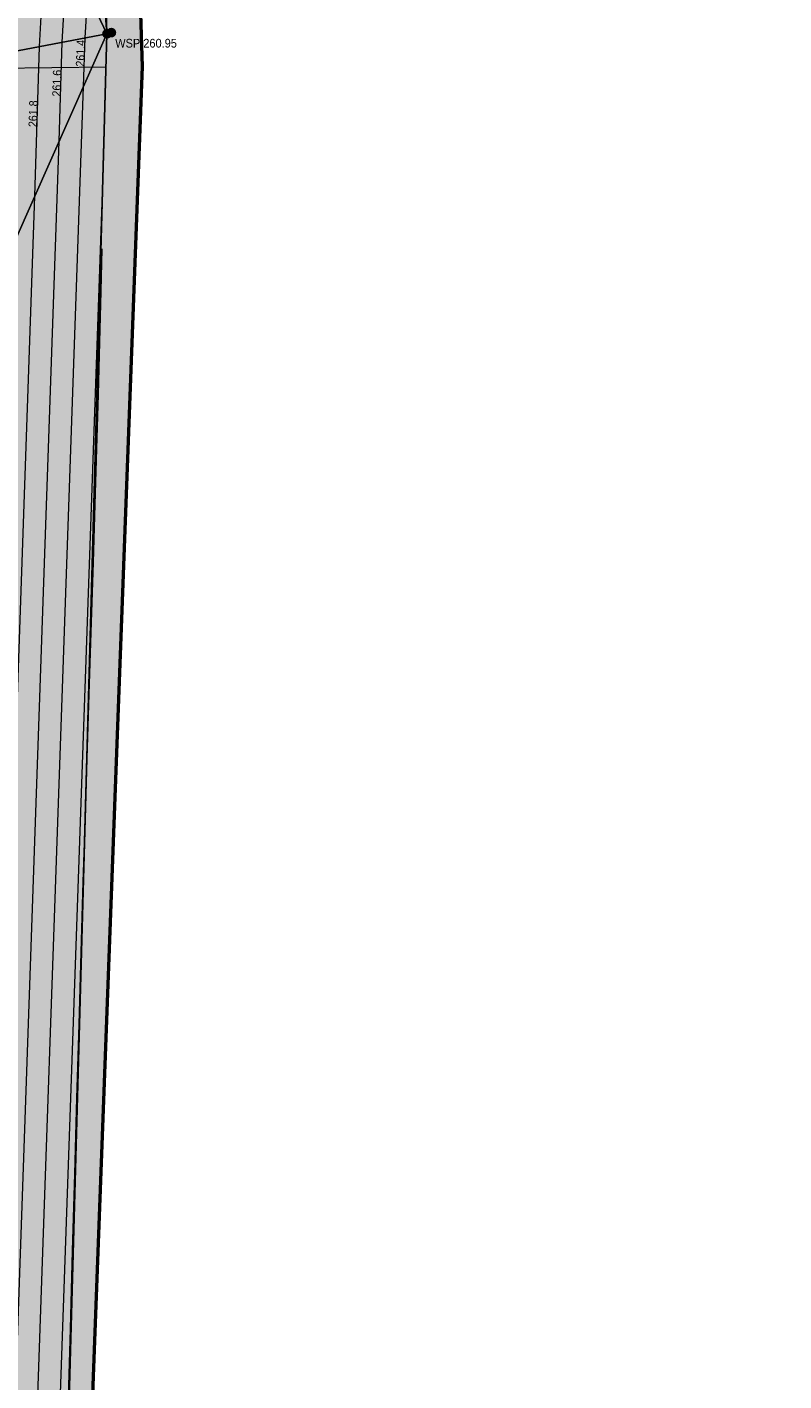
# Model space of a CAD drawing. Header units: millimetres. Extents: x 3402416 to 3403134, y 5267375 to 5268119.
# Tile 255 of 256: x 3403007 to 3403023, y 5267829 to 5267857. Entities that reach past the tile are written whole.
import ezdxf

# ---------------------------------------------------------------- set-up
doc = ezdxf.new("R2010")
doc.units = ezdxf.units.MM
doc.header["$MEASUREMENT"] = 0
doc.linetypes.add('100.5', pattern=[5.5, 3.9, -1.6])
for name, color, linetype, lineweight in [('_WBG Ideenteil + Pachtvertrag', 8, 'Continuous', 25), ('IVK_Boeschung', 7, 'Continuous', 0), ('IVK_NSH_Hoehe Anschrieb Freiborderhoehung', 3, 'Continuous', 0), ('IVK_NSH_Hoehe Punkt Freiborderhoehung', 7, 'Continuous', 0), ('IVK_NSH_Modell Hoehenlinien Beschriftung', 1, 'Continuous', 0), ('IVK_NSH_Modell Umring Freiborderhoehung', 1, 'Continuous', 0), ('IVK_NSH_Modell Vermaschung Freiborderhoehung', 2, 'Continuous', 0), ('IVK_NSH_Topographie Boeschungskante', 1, 'Continuous', 0), ('IVK_Rahmen Stempel', 7, 'Continuous', 0)]:
    doc.layers.add(name, color=color, linetype=linetype, lineweight=lineweight)
doc.layers.add('_WBG Realisierungsteil', color=7, linetype='Continuous', lineweight=50, true_color=0x9494ff)
doc.layers.add('IVK_NSH_Modell Hoehenlinien 20 Zentimeter', color=7, linetype='Continuous', lineweight=0, true_color=0xe6956a)
doc.styles.add('Arial', font='arial.ttf')
doc.styles.add('IVK_Modell Beschriftung Hoehenlinien', font='arial.ttf')

msp = doc.modelspace()

# ---------------------------------------------------------------- hatches: boundary and pattern name
at = {"layer": '_WBG Ideenteil + Pachtvertrag', "linetype": 'Continuous', "lineweight": 13, "transparency": 33554483}
h = msp.add_hatch(color=10, dxfattribs=at)
h.dxf.hatch_style = 1
h.paths.add_polyline_path([(3403020.162, 5267924.388), (3402974.165, 5267921.173), (3402970.834, 5267929.906), (3402966.125, 5267938.096), (3402962.962, 5267942.43), (3402957.609, 5267949.641), (3402947.36, 5267962.65), (3402939.808, 5267958.281), (3402940.65, 5267953.63), (3402941.22, 5267941.91), (3402941.79, 5267930.19), (3402941.545, 5267919.145), (3402940.618, 5267897.122), (3402939.52, 5267886.351), (3402937.994, 5267875.647), (3402933.952, 5267857.288), (3402924.27, 5267830.291), (3402912.706, 5267807.601), (3402888.95, 5267776.443), (3402888.949, 5267776.444), (3402875.126, 5267762.813), (3402817.857, 5267713.907), (3402814.793, 5267708.813), (3402749.53, 5267659.038), (3402740.54, 5267652.665), (3402743.031, 5267648.819), (3402726.54, 5267638.14), (3402711.87, 5267630.76), (3402634.27, 5267587.49), (3402621.47, 5267580.91), (3402607.52, 5267574.99), (3402612.55, 5267567.78), (3402597.743, 5267552.391), (3402630.486, 5267520.888), (3402683.349, 5267542.27), (3402692.955, 5267547.525), (3402703.98, 5267553.56), (3402743.097, 5267575.543), (3402746.601, 5267577.473), (3402753.342, 5267580.873), (3402757.657, 5267582.852), (3402762.378, 5267584.452), (3402767.187, 5267585.764), (3402772.3, 5267586.827), (3402777.468, 5267587.565), (3402782.59, 5267588.116), (3402787.738, 5267587.941), (3402794.984, 5267586.422), (3402794.339, 5267584.753), (3402798.109, 5267583.568), (3402799.256, 5267582.522), (3402802.297, 5267580.638), (3402804.959, 5267578.374), (3402807.449, 5267575.694), (3402813.837, 5267564.975), (3402824.334, 5267559.186), (3402831.546, 5267563.248), (3402850.736, 5267528.656), (3402857.046, 5267532.176), (3402875.097, 5267542.718), (3402879.432, 5267545.496), (3402884.47, 5267548.76), (3402887.62, 5267550.84), (3402890.12, 5267552.705), (3402892.62, 5267554.57), (3402896.5, 5267557.725), (3402900.38, 5267560.88), (3402903.425, 5267563.53), (3402911.32, 5267570.84), (3402925.42, 5267583.35), (3402926.03, 5267588.41), (3402935.72, 5267598.94), (3402939.889, 5267603.531), (3402947.512, 5267612.875), (3402954.376, 5267622.159), (3402960.809, 5267631.964), (3402966.189, 5267641.216), (3402971.089, 5267650.738), (3402974.885, 5267659.6), (3402977.896, 5267666.63), (3402983.519, 5267677.452), (3402987.072, 5267688.519), (3402989.662, 5267695.872), (3402996.63, 5267712.76), (3402998.88, 5267719.66), (3403002.59, 5267737.3), (3403004.045, 5267747.99), (3403005.5, 5267758.68), (3403006.26, 5267780.78), (3403008.055, 5267823.755), (3403009.28, 5267856.42), (3403009.069, 5267863.169), (3403007.637, 5267873.43)])
h.paths.add_polyline_path([(3402831.684, 5267692.713), (3402826.57, 5267697.97), (3402826.57, 5267697.97), (3402822.855, 5267702.231), (3402821.22, 5267700.91), (3402817.3, 5267705.73), (3402868.07, 5267748.98), (3402874.24, 5267754.23), (3402879.48, 5267748.1), (3402881.455, 5267745.791), (3402884.49, 5267742.976), (3402858.85, 5267715.33, -0.011159), (3402852.943, 5267709.528, -0.011773), (3402846.747, 5267703.983, -0.012769), (3402839.046, 5267697.938, -0.011757)], flags=16)
h.paths.add_polyline_path([(3402833.136, 5267693.592), (3402864.347, 5267722.275), (3402861.409, 5267725.473), (3402830.198, 5267696.79)], flags=24)
at = {"layer": 'IVK_NSH_Hoehe Punkt Freiborderhoehung', "linetype": 'Continuous', "lineweight": 13}
h = msp.add_hatch(color=3, dxfattribs=at)
edge = h.paths.add_edge_path(flags=0)
edge.add_arc((3403008.555, 5267857.094), 0.1, 0, 360)
at = {"layer": 'IVK_NSH_Hoehe Punkt Freiborderhoehung', "linetype": 'Continuous', "lineweight": 13, "true_color": 0x00d6ff}
h = msp.add_hatch(color=140, dxfattribs=at)
edge = h.paths.add_edge_path(flags=0)
edge.add_arc((3403008.645, 5267857.118), 0.1, 0, 360)

# ---------------------------------------------------------------- linework, layer by layer
at = {"layer": '_WBG Ideenteil + Pachtvertrag', "color": 10, "linetype": 'Continuous', "lineweight": 50, "transparency": 33554687}
msp.add_lwpolyline([(3403009.069, 5267863.169), (3403009.28, 5267856.42), (3403008.055, 5267823.755), (3403008.055, 5267823.755), (3403006.26, 5267780.78), (3403005.5, 5267758.68), (3403004.045, 5267747.99), (3403002.59, 5267737.3), (3402998.88, 5267719.66), (3402996.63, 5267712.76), (3402989.662, 5267695.872), (3402987.072, 5267688.519), (3402983.519, 5267677.452), (3402977.896, 5267666.63), (3402974.885, 5267659.6)], dxfattribs=at)
at = {"layer": '_WBG Realisierungsteil', "color": 168, "lineweight": 50, "transparency": 33554687}
msp.add_lwpolyline([(3403009.069, 5267863.169), (3403009.28, 5267856.42), (3403008.055, 5267823.755), (3403008.055, 5267823.755), (3403006.26, 5267780.78), (3403005.5, 5267758.68), (3403004.045, 5267747.99), (3403002.59, 5267737.3), (3402998.88, 5267719.66), (3402996.63, 5267712.76), (3402989.662, 5267695.872), (3402987.072, 5267688.519), (3402983.519, 5267677.452), (3402977.896, 5267666.63), (3402974.885, 5267659.6)], dxfattribs=at)
at = {"layer": 'IVK_Boeschung', "color": 6, "linetype": 'Continuous', "lineweight": 13, "true_color": 0xe202f2}
msp.add_line((3403007.359, 5267813.886), (3403008.555, 5267857.094), dxfattribs=at)
at = {"layer": 'IVK_Boeschung', "color": 7, "linetype": 'Continuous', "lineweight": 13}
msp.add_line((3402998.833, 5267856.304), (3403008.536, 5267856.412), dxfattribs=at)
at = {"layer": 'IVK_Boeschung', "color": 7, "linetype": 'Continuous', "lineweight": 13, "flags": 128}
msp.add_lwpolyline([(3402926.062, 5267588.482), (3402931.148, 5267593.163), (3402953.577, 5267621.061, 0.057253), (3402973.541, 5267656.946), (3402978.68, 5267668.46), (3402978.77, 5267668.64), (3402984.157, 5267681.314), (3402990.96, 5267699.646), (3402999.63, 5267722.447), (3403006.127, 5267770.161), (3403007.359, 5267813.886), (3403008.555, 5267857.094, -0.022774), (3403007.491, 5267887.112)], format="xyb", dxfattribs=at)
at = {"layer": 'IVK_NSH_Modell Hoehenlinien 20 Zentimeter', "color": 32, "linetype": 'Continuous', "lineweight": 13, "true_color": 0xcd6000, "flags": 128}
for points, elevation in [([(3402974.515, 5267662.614), (3402977.019, 5267668.238), (3402982.961, 5267681.709), (3402986.188, 5267690.442), (3402989.683, 5267700.067), (3402992.526, 5267709.364), (3402997.205, 5267722.666), (3402999.449, 5267732.833), (3403003.923, 5267763.679), (3403004.432, 5267770.087), (3403004.789, 5267774.603), (3403005.406, 5267808.976), (3403005.67, 5267813.631), (3403005.815, 5267817.861), (3403007.068, 5267853.747), (3403007.164, 5267856.83), (3403007.324, 5267859.684)], 261.8), ([(3402974.177, 5267660.646), (3402979.933, 5267673.575), (3402983.449, 5267681.548), (3402985.359, 5267686.716), (3402990.151, 5267699.913), (3402991.952, 5267705.804), (3402997.863, 5267722.606), (3402999.498, 5267730.015), (3403004.721, 5267766.028), (3403005.046, 5267770.114), (3403005.274, 5267772.993), (3403005.944, 5267810.328), (3403006.135, 5267813.702), (3403006.24, 5267816.766), (3403007.571, 5267854.88), (3403007.634, 5267856.92), (3403007.74, 5267858.807)], 261.6), ([(3402973.839, 5267658.678), (3402982.846, 5267678.912), (3402983.937, 5267681.387), (3402984.53, 5267682.991), (3402990.619, 5267699.759), (3402991.379, 5267702.245), (3402998.521, 5267722.547), (3402999.547, 5267727.196), (3403005.52, 5267768.376), (3403005.66, 5267770.141), (3403005.758, 5267771.384), (3403006.482, 5267811.681), (3403006.6, 5267813.772), (3403006.665, 5267815.671), (3403008.074, 5267856.012), (3403008.105, 5267857.009), (3403008.157, 5267857.931)], 261.4), ([(3403006.467, 5267782.223), (3403007.02, 5267813.034), (3403007.066, 5267813.842), (3403007.091, 5267814.576), (3403008.475, 5267854.213)], 261.2)]:
    msp.add_lwpolyline(points, dxfattribs=dict(at, elevation=elevation))
at = {"layer": 'IVK_NSH_Modell Umring Freiborderhoehung', "color": 6, "linetype": '100.5', "ltscale": 10, "true_color": 0xe202f2}
msp.add_open_spline([(3402973.402, 5267889.37, 266.63), (3402971.259, 5267898.655, 266.884), (3402973.221, 5267899.259, 266.92), (3402979.065, 5267899.964, 266.983), (3402987.632, 5267901.332, 266.645), (3402996.574, 5267901.247, 267.164), (3402999.854, 5267900.751, 267.116), (3403001.073, 5267899.555, 266.771), (3403007.491, 5267887.112, 261.124), (3403008.555, 5267857.094, 261.209), (3403007.359, 5267813.886, 261.074), (3403006.127, 5267770.161, 261.248), (3402999.63, 5267722.447, 261.063), (3402990.96, 5267699.646, 261.254), (3402984.157, 5267681.314, 261.31), (3402973.541, 5267656.946, 261.224), (3402953.577, 5267621.061, 261.098), (3402931.148, 5267593.163, 261.279), (3402926.345, 5267588.179, 261.563), (3402925.493, 5267583.399, 261.511), (3402911.549, 5267570.877, 261.576), (3402911.412, 5267570.875, 261.58), (3402911.339, 5267570.85, 262.251), (3402902.615, 5267562.888, 262.266), (3402892.302, 5267554.41, 262.276), (3402881.339, 5267546.676, 262.302), (3402874.151, 5267542.111, 262.268), (3402866.574, 5267537.704, 262.28), (3402866.402, 5267538.022, 262.27), (3402865.737, 5267539.264, 262.279), (3402868.892, 5267541.002, 262.274), (3402868.752, 5267541.251, 262.276), (3402868.744, 5267541.273, 262.225), (3402864.707, 5267548.554, 262.213), (3402862.826, 5267549.046, 262.204), (3402861.239, 5267548.161, 262.217), (3402861.219, 5267548.172, 262.174), (3402860.109, 5267550.144, 262.171), (3402860.127, 5267550.151, 262.401), (3402859.981, 5267550.413, 262.4), (3402859.545, 5267550.177, 262.402), (3402857.42, 5267547.064, 262.409), (3402861.361, 5267539.982, 262.423), (3402857.268, 5267537.712, 262.414), (3402857.595, 5267537.1, 262.401), (3402855.077, 5267535.648, 262.413), (3402855.391, 5267535.133, 262.415), (3402847.117, 5267530.472, 262.423), (3402844.698, 5267529.084, 262.42), (3402844.686, 5267529.154, 262.243), (3402841.189, 5267535.306, 262.197), (3402834.324, 5267531.517, 262.196), (3402825.188, 5267526.398, 262.199), (3402816.64, 5267521.633, 262.187), (3402807.825, 5267516.664, 262.189), (3402799.117, 5267511.766, 262.187), (3402790.161, 5267506.762, 262.187), (3402785.002, 5267503.849, 262.181), (3402780.631, 5267501.338, 262.252), (3402779.518, 5267503.255, 262.252), (3402779.51, 5267503.225, 261.302), (3402771.145, 5267498.561, 261.306), (3402762.032, 5267493.996, 261.293), (3402753.326, 5267489.085, 261.279), (3402744.624, 5267484.192, 261.304), (3402737.594, 5267477.268, 261.295), (3402739.756, 5267473.33, 261.297), (3402739.329, 5267473.086, 261.293), (3402740.745, 5267471.036, 261.302), (3402742.522, 5267468.178, 261.301), (3402737.854, 5267465.502, 261.276), (3402736.075, 5267464.499, 261.309), (3402734.307, 5267463.533, 261.292), (3402734.274, 5267463.516, 262.291), (3402732.35, 5267462.487, 262.274), (3402724.718, 5267458.614, 262.463), (3402722.217, 5267454.994, 262.478), (3402722.175, 5267455, 262.607), (3402720.67, 5267453.302, 262.568), (3402719.337, 5267455.763, 262.571), (3402719.314, 5267455.757, 262.497), (3402715.054, 5267453.445, 262.491), (3402712.311, 5267452.143, 258.244), (3402707.951, 5267450.18, 258.263), (3402703.588, 5267448.754, 258.252), (3402699.675, 5267457.066, 258.28), (3402695.118, 5267469.736, 258.679), (3402692.195, 5267479.923, 258.969), (3402702.031, 5267485.048, 259.195), (3402707.857, 5267488.496, 259.373), (3402715.117, 5267492.487, 259.098), (3402719.239, 5267494.954, 259.258), (3402721.036, 5267494.67, 259.279), (3402723.049, 5267491.187, 262.242), (3402725.561, 5267486.822, 262.264), (3402729.362, 5267488.733, 262.271), (3402737.009, 5267493.102, 262.276), (3402745.765, 5267498.005, 262.28), (3402754.496, 5267502.989, 262.292), (3402763.191, 5267507.689, 262.273), (3402771.922, 5267512.655, 262.276), (3402774.429, 5267514.204, 262.227), (3402783.438, 5267519.244, 262.226), (3402792.034, 5267524.084, 262.23), (3402800.847, 5267529.005, 262.22), (3402809.211, 5267533.706, 262.217), (3402818.25, 5267538.767, 262.216), (3402826.523, 5267543.492, 262.222), (3402838.805, 5267550.458, 262.215), (3402835.571, 5267556.173, 262.289), (3402836.864, 5267556.946, 262.342), (3402832.914, 5267564.026, 262.333), (3402828.391, 5267572.116, 262.301), (3402828.714, 5267572.295, 262.297), (3402828.751, 5267572.324, 262.218), (3402831.204, 5267573.654, 262.187), (3402830.856, 5267577.123, 262.171), (3402838.132, 5267575.061, 262.179), (3402857.727, 5267580.016, 262.296), (3402858.743, 5267586.148, 262.343), (3402856.571, 5267590.239, 262.325), (3402872.49, 5267592.439, 262.352), (3402877.389, 5267594.62, 262.202), (3402881.373, 5267600.75, 262.129), (3402885.875, 5267603.453, 262.135), (3402897.38, 5267602.371, 262.069), (3402906.697, 5267606.506, 262.095), (3402914.635, 5267612.832, 262.118), (3402919.801, 5267617.02, 262.213), (3402922.673, 5267622.771, 262.143), (3402927.52, 5267629.693, 262.208), (3402932.198, 5267635.327, 262.186), (3402941.376, 5267637.011, 262.09), (3402947.2, 5267645.566, 262.07), (3402949.802, 5267656.334, 262.328), (3402957.649, 5267672.321, 262.37), (3402963.36, 5267678.252, 262.337), (3402968.961, 5267685.849, 262.32), (3402968.435, 5267695.836, 262.336), (3402971.662, 5267699.315, 262.308), (3402983.328, 5267726.695, 262.51), (3402987.168, 5267750.814, 262.971), (3402988.274, 5267771.277, 263.412), (3402989.89, 5267792.909, 264.016), (3402990.532, 5267812.395, 264.397), (3402986.982, 5267832.181, 264.939), (3402981.541, 5267853.095, 265.631), (3402977.157, 5267872.138, 266.165), (3402973.402, 5267889.37, 266.63)], degree=1, dxfattribs=at)
at = {"layer": 'IVK_NSH_Topographie Boeschungskante', "color": 3, "linetype": 'Continuous', "lineweight": 13}
msp.add_polyline3d([(3403007.491, 5267887.112, 261.124), (3403008.555, 5267857.094, 261.209), (3403007.359, 5267813.886, 261.074), (3403006.127, 5267770.161, 261.248), (3402999.63, 5267722.447, 261.063), (3402990.96, 5267699.646, 261.254), (3402984.157, 5267681.314, 261.31), (3402973.541, 5267656.946, 261.224), (3402953.577, 5267621.061, 261.098), (3402931.148, 5267593.163, 261.279), (3402926.345, 5267588.179, 261.563)], dxfattribs=at)
at = {"layer": 'IVK_Rahmen Stempel', "color": 7, "linetype": 'Continuous', "lineweight": 30}
msp.add_3dface([(3402461.797, 5267374.849), (3403134.297, 5267374.849), (3403134.297, 5268117.349), (3402461.797, 5268117.349)], dxfattribs=at)
msp.add_3dface([(3402461.797, 5267374.849), (3403134.297, 5267374.849), (3403134.297, 5268117.349), (3402461.797, 5268117.349)], dxfattribs=at)

# ---------------------------------------------------------------- texts
at = {"layer": 'IVK_NSH_Hoehe Anschrieb Freiborderhoehung', "color": 140, "linetype": 'Continuous', "lineweight": 13, "true_color": 0x00d6ff, "insert": (3403008.725, 5267856.99, 260.95), "char_height": 0.18, "attachment_point": 1, "line_spacing_factor": 0.69, "style": 'Arial'}
msp.add_mtext('\\H1x;\\W0.9;WSP 260.95', dxfattribs=at)
at = {"layer": 'IVK_NSH_Modell Hoehenlinien Beschriftung', "color": 7, "linetype": 'Continuous', "char_height": 0.175, "rotation": 88.2244, "line_spacing_factor": 0.69, "style": 'IVK_Modell Beschriftung Hoehenlinien'}
for s, insert, attachment_point in [('\\H1x;\\W0.9;261.4', (3403008.098, 5267856.691, 261.4), 8), ('\\H1x;\\W0.9;261.6', (3403007.611, 5267856.074, 261.6), 8), ('\\H1x;\\W0.9;261.8', (3403006.945, 5267855.45, 261.8), 2)]:
    msp.add_mtext(s, dxfattribs=dict(at, insert=insert, attachment_point=attachment_point))

# ---------------------------------------------------------------- meshes
at = {"layer": 'IVK_NSH_Modell Vermaschung Freiborderhoehung', "color": 2}
mesh = msp.add_polyface(dxfattribs=at)
corners = [(3403007.359, 5267813.886, 261.074), (3403008.555, 5267857.094, 261.209), (3402998.96, 5267835.503, 265.022), (3402998.997, 5267877.198, 265.797), (3403007.491, 5267887.112, 261.124), (3402986.528, 5267843.175, 265.316), (3402986.982, 5267832.181, 264.939), (3402988.99, 5267832.763, 264.991), (3402981.541, 5267853.095, 265.631), (3402994.906, 5267834.679, 265.081), (3402997.532, 5267835.083, 265.042), (3402997.199, 5267845.21, 265.248), (3402991.778, 5267846.994, 265.356), (3402997.572, 5267833.497, 265.016), (3402998.825, 5267855.25, 265.342), (3402994.194, 5267847.702, 265.249), (3402992.122, 5267855.491, 265.432), (3402989.835, 5267855.004, 265.612), (3402984.066, 5267853.587, 265.641), (3402996.866, 5267855.337, 265.455), (3402993.979, 5267855.571, 265.376), (3402996.674, 5267859.637, 265.552), (3402996.604, 5267868.244, 265.747), (3402996.587, 5267863.94, 265.65), (3402993.735, 5267859.843, 265.494), (3402989.229, 5267875.551, 266.139), (3402993.597, 5267864.119, 265.612), (3402979.516, 5267872.749, 266.151), (3402985.217, 5267874.13, 266.223), (3402977.157, 5267872.138, 266.165), (3402996.725, 5267872.546, 265.845), (3402993.816, 5267876.951, 265.966), (3402996.951, 5267876.844, 265.942), (3402993.637, 5267872.676, 265.848), (3402993.564, 5267868.398, 265.73)]
mesh.append_faces([[corners[k] for k in face] for face in [(0, 1, 2), (3, 1, 4), (5, 6, 7), (6, 5, 8), (7, 9, 5), (10, 11, 9), (12, 9, 11), (5, 9, 12), (10, 13, 2), (10, 2, 11), (2, 1, 14), (11, 2, 14), (15, 16, 12), (12, 11, 15), (12, 16, 17), (18, 12, 17), (5, 12, 18), (15, 19, 20), (11, 19, 15), (16, 15, 20), (1, 3, 14), (19, 14, 21), (11, 14, 19), (14, 3, 22), (23, 21, 14), (14, 22, 23), (20, 19, 21), (20, 24, 16), (20, 21, 24), (17, 16, 25), (16, 26, 25), (24, 26, 16), (18, 17, 27), (28, 17, 25), (17, 28, 27), (27, 8, 18), (5, 18, 8), (29, 8, 27), (3, 30, 22), (31, 30, 32), (33, 31, 25), (33, 30, 31), (34, 33, 25), (25, 26, 34), (21, 23, 24), (23, 22, 26), (24, 23, 26), (22, 30, 34), (34, 26, 22), (34, 30, 33)]], dxfattribs={"color": 2})
mesh = msp.add_polyface(dxfattribs=at)
corners = [(3402999.477, 5267812.698, 264.461), (3403007.359, 5267813.886, 261.074), (3402998.96, 5267835.503, 265.022), (3402990.95, 5267823.281, 264.746), (3402997.409, 5267823.047, 264.891), (3402997.211, 5267824.394, 264.924), (3402996.965, 5267825.881, 264.946), (3402997.811, 5267823.978, 264.861), (3402997.771, 5267825.565, 264.887), (3402990.309, 5267827.36, 264.848), (3402988.99, 5267832.763, 264.991), (3402986.982, 5267832.181, 264.939), (3402990.643, 5267825.323, 264.797), (3402995.703, 5267831.773, 265.036), (3402996.691, 5267827.362, 264.969), (3402996.06, 5267830.309, 265.014), (3402996.389, 5267828.839, 264.991), (3402997.851, 5267822.392, 264.835), (3402990.532, 5267812.395, 264.397), (3402991.229, 5267821.236, 264.695), (3402995.318, 5267833.23, 265.059), (3402994.906, 5267834.679, 265.081), (3402997.532, 5267835.083, 265.042), (3402997.572, 5267833.497, 265.016), (3402997.732, 5267827.151, 264.912), (3402997.692, 5267828.738, 264.938), (3402997.652, 5267830.324, 264.964), (3402997.612, 5267831.91, 264.99), (3402991.48, 5267819.186, 264.644), (3402997.736, 5267820.345, 264.824), (3402997.584, 5267821.698, 264.857), (3402997.891, 5267820.806, 264.809), (3402997.865, 5267818.99, 264.79), (3402997.931, 5267819.219, 264.783)]
mesh.append_faces([[corners[k] for k in face] for face in [(0, 1, 2), (3, 4, 5), (5, 6, 3), (4, 7, 5), (5, 8, 6), (5, 7, 8), (9, 10, 11), (12, 9, 11), (9, 13, 10), (12, 14, 9), (9, 15, 13), (16, 15, 9), (9, 14, 16), (7, 0, 2), (17, 0, 7), (18, 19, 11), (11, 3, 12), (19, 3, 11), (20, 21, 10), (10, 13, 20), (20, 22, 21), (23, 22, 20), (8, 7, 2), (8, 2, 24), (24, 2, 25), (26, 25, 2), (27, 26, 2), (23, 27, 2), (3, 6, 12), (12, 6, 14), (19, 4, 3), (28, 29, 19), (19, 30, 4), (29, 30, 19), (4, 30, 17), (17, 7, 4), (29, 31, 30), (31, 17, 30), (32, 33, 29), (29, 33, 31), (13, 23, 20), (15, 27, 13), (13, 27, 23), (16, 26, 15), (15, 26, 27), (14, 25, 16), (25, 26, 16), (14, 6, 24), (14, 24, 25), (6, 8, 24)]], dxfattribs={"color": 2})

doc.saveas('drawing.dxf')
